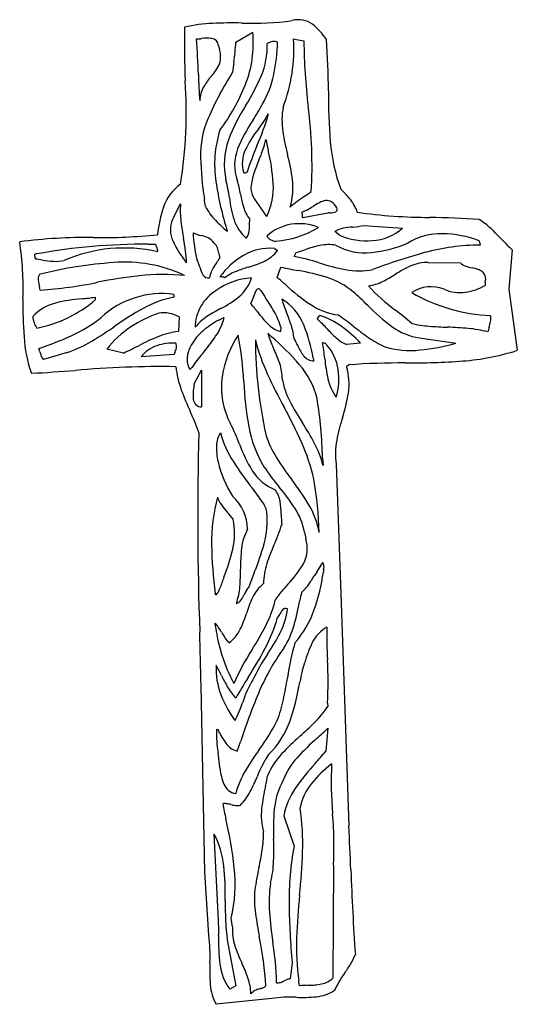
# Model space of a CAD drawing. Extents: x -9.9 to 27, y -3.1 to 14.8.
# Tile 7 of 9: x 20.7 to 24.9, y -2.7 to 5.6. Entities that reach past the tile are written whole.
import ezdxf

# ---------------------------------------------------------------- set-up
doc = ezdxf.new("R2010")
doc.units = 0

msp = doc.modelspace()

# ---------------------------------------------------------------- linework, layer by layer
at = {"color": 7, "linetype": 'CONTINUOUS'}
for p, q in [((22.526958, 5.399598), (22.669805, 5.482541)), ((22.195184, 5.427245), (22.231184, 5.428685)), ((22.231184, 5.428685), (22.23562, 5.429243)), ((23.0131, 5.427245), (23.037579, 5.421485)), ((23.037579, 5.421485), (23.10065, 5.409677)), ((22.006258, 3.929655), (22.061552, 4.040246)), ((23.301097, 3.961912), (23.091434, 3.922744)), ((23.605223, 3.858231), (23.930084, 3.835192)), ((23.400169, 3.775288), (23.361001, 3.807544)), ((24.577505, 3.729207), (24.584416, 3.692345)), ((21.789425, 3.699935), (21.85189, 3.70156)), ((22.85182, 3.664696), (22.867659, 3.654905)), ((22.867659, 3.654905), (22.879468, 3.646264)), ((24.853983, 3.653177), (24.826336, 3.321403)), ((23.017707, 3.597881), (23.036138, 3.630137)), ((22.874859, 3.420474), (22.907116, 3.508025)), ((24.146659, 3.547194), (24.41853, 3.542585)), ((22.720782, 3.328602), (22.73662, 3.309882)), ((24.628193, 3.376698), (24.628193, 3.353659)), ((24.826336, 3.321403), (24.897759, 2.807614)), ((21.342709, 3.254588), (21.342709, 3.231548)), ((22.006258, 3.277627), (22.006258, 3.254588)), ((22.653677, 3.199292), (22.697454, 3.309882)), ((22.050033, 3.088701), (22.045426, 2.966589)), ((23.211241, 3.071132), (23.234282, 3.10022)), ((23.218154, 3.06566), (23.211241, 3.071132)), ((22.907116, 3.001149), (22.902508, 2.966589)), ((22.796525, 2.950462), (22.828231, 2.921632)), ((24.075236, 2.911294), (24.379362, 2.867517)), ((21.58002, 2.784574), (21.44178, 2.81683)), ((23.577575, 2.867517), (23.460073, 2.855998)), ((21.1054, 2.789182), (20.907257, 2.729278)), ((22.006258, 2.773055), (21.729779, 2.752319)), ((23.178306, 2.742565), (23.183594, 2.717759)), ((22.156016, 2.662463), (22.139888, 2.646335)), ((23.478504, 2.685503), (23.460073, 2.669374)), ((22.179057, 2.531135), (22.238961, 2.641727)), ((22.238961, 2.641727), (22.238961, 2.330689)), ((23.257322, 1.899844), (23.261929, 1.839364)), ((23.37252, 1.849156), (23.411688, 0.761674)), ((23.104683, 1.277192), (23.116202, 1.223048)), ((23.21009, 0.940234), (23.26049, 1.022313)), ((23.266537, 0.96241), (23.264809, 0.940809)), ((22.358191, 0.747276), (22.354159, 0.761674)), ((23.411688, 0.761674), (23.478504, -1.192104)), ((22.354159, 0.494413), (22.354159, 0.512845)), ((22.266608, -1.583781), (22.234352, -0.012463)), ((23.298505, -0.162223), (23.301097, -0.189583)), ((22.365679, -0.383406), (22.372591, -0.378798)), ((22.372591, -0.378798), (22.379949, -0.392682)), ((23.301097, -0.371886), (23.284969, -0.56542)), ((22.538479, -0.56542), (22.565404, -0.487164)), ((22.930155, -1.109161), (23.017707, -1.3626)), ((22.381807, -1.98698), (22.344943, -1.263529)), ((23.349482, -1.523879), (23.344873, -2.47312)), ((22.298864, -2.113698), (22.266608, -1.583781)), ((22.499309, -2.042275), (22.48779, -1.970852)), ((22.455534, -2.152866), (22.526958, -2.539936)), ((23.001579, -2.346401), (22.985451, -2.480033)), ((22.526958, -2.539936), (22.47627, -2.567584)), ((23.058315, -2.50624), (23.056875, -2.496161)), ((23.062923, -2.538208), (23.058315, -2.50624)), ((22.831084, -2.645919), (22.36107, -2.694304))]:
    msp.add_line(p, q, dxfattribs=at)
for centre, radius, start, end in [((22.38517, 4.262251), 1.296695, 92.296821, 102.88053), ((22.500642, 1.448818), 4.112496, 88.930072, 92.33342), ((22.669592, 7.991213), 2.432362, 267.828615, 277.84464), ((23.054572, 5.391429), 0.197429, 53.683559, 105.569925), ((22.834821, 5.12116), 0.545612, 33.542187, 51.897991), ((30.277867, 5.390028), 8.18289, 179.04567, 182.213925), ((21.726162, 5.390003), 0.94817, 338.517562, 365.600778), ((16.882387, 4.981258), 5.331484, 1.58487, 4.798494), ((22.285336, 5.153279), 0.280407, 82.005096, 100.21242), ((22.314319, 5.363713), 0.067989, 6.957969, 81.527113), ((21.026348, 5.464064), 1.501994, 351.091899, 357.540097), ((22.14799, 5.367871), 0.644243, 336.872702, 361.797329), ((22.865636, 5.257092), 0.150306, 101.827574, 119.371114), ((22.850368, 5.336217), 0.069743, 65.338698, 102.874244), ((21.21019, 5.45945), 1.670351, 348.535179, 357.946561), ((21.662435, 5.339848), 1.35349, 338.943444, 363.702271), ((28.078206, 5.450512), 4.977723, 180.470027, 186.804639), ((18.330834, 5.012923), 4.97564, 359.724486, 364.723323), ((22.099817, 5.270079), 0.299827, 2.805672, 19.862461), ((22.216657, 5.277527), 0.18277, 340.878637, 362.266496), ((25.384351, 4.820405), 2.903375, 171.860401, 173.55793), ((24.683212, 3.741367), 2.596704, 147.248898, 156.925443), ((22.078318, 5.34768), 0.337109, 316.046818, 337.312895), ((18.23374, 4.815306), 3.875982, 350.957547, 363.825702), ((27.986792, 5.302286), 5.777569, 181.721556, 183.933333), ((22.712522, 4.760025), 0.527611, 137.906847, 149.516034), ((21.010958, 5.865832), 1.885518, 328.107256, 336.528007), ((22.066253, 5.285797), 0.796852, 329.486363, 348.53744), ((22.50587, 4.890445), 0.283463, 151.043899, 176.860485), ((21.016279, 5.685865), 1.717154, 323.315381, 338.005806), ((28.298057, 4.965924), 4.991693, 179.73516, 184.654278), ((23.9692, 4.00711), 1.608236, 147.565852, 159.20727), ((21.013862, 5.815315), 1.973903, 327.008393, 331.755701), ((23.574866, 4.740639), 0.659063, 170.1351, 188.0682), ((19.330234, 4.356816), 3.838532, 356.820682, 367.543434), ((22.995442, 4.452204), 0.765403, 156.362641, 181.757794), ((23.683587, 4.047356), 1.228358, 145.647779, 158.298199), ((20.603151, 5.441362), 2.292344, 336.485375, 343.707294), ((21.734684, 5.421627), 1.237264, 322.532198, 329.746332), ((23.30277, 4.371386), 0.954146, 162.391892, 188.711615), ((23.449107, 4.087838), 0.934963, 141.569287, 154.241185), ((24.641843, 4.902577), 1.738239, 188.417043, 194.909668), ((23.046502, 4.370414), 0.616783, 160.330943, 192.359971), ((21.822603, 4.808918), 0.984381, 335.953751, 346.653406), ((28.585188, 5.757355), 5.922652, 191.449516, 192.287177), ((24.767463, 4.673841), 1.449049, 184.470959, 200.669637), ((22.896838, 4.364814), 0.380006, 158.906791, 199.432256), ((22.846437, 4.380501), 0.264998, 154.602575, 197.549497), ((25.284126, 3.425701), 2.804197, 156.880807, 161.721351), ((21.168282, 4.09582), 1.678556, 4.022037, 13.825777), ((24.834463, 4.494572), 2.604896, 181.448475, 189.095082), ((24.01939, 3.85337), 1.411302, 156.86769, 162.002824), ((21.486517, 4.054381), 1.529112, 7.010522, 15.201475), ((25.03511, 4.618144), 2.703938, 188.320212, 197.444668), ((21.198163, 3.920957), 1.285656, 7.519378, 14.294349), ((21.752681, 3.988068), 0.824706, 9.248883, 17.669634), ((22.599337, 4.324824), 0.024858, 257.066206, 281.143447), ((22.588386, 4.380642), 0.081741, 281.113275, 288.638089), ((22.652966, 4.184238), 0.125013, 104.615152, 107.916078), ((23.156882, 4.135135), 0.50394, 162.172177, 176.903456), ((22.412282, 4.174615), 0.595628, 344.216147, 366.400282), ((22.293656, 3.88513), 0.396125, 125.869179, 161.0528), ((22.886256, 4.203478), 0.236186, 190.026368, 211.614821), ((22.285443, 4.178945), 0.558335, 334.00869, 363.553847), ((21.485336, 6.4578), 2.857987, 304.578125, 305.941519), ((22.956406, 3.658883), 0.678799, 37.541812, 47.877604), ((9.660907, 2.340171), 12.721333, 7.575272, 7.873439), ((23.503619, 4.213953), 1.038377, 186.900352, 197.271595), ((23.477459, 4.273324), 0.923507, 189.517888, 196.447647), ((23.342748, 4.483858), 0.771908, 211.575741, 218.3601), ((23.834764, 3.015017), 1.310153, 123.726529, 130.410134), ((23.307841, 3.904778), 0.163728, 98.727243, 118.119), ((23.29365, 3.991207), 0.076152, 59.385309, 98.040747), ((23.220352, 3.859636), 0.347191, 18.329876, 37.814696), ((23.007381, 3.654019), 1.146296, 161.710358, 173.695553), ((22.87351, 3.983288), 0.813953, 175.987293, 186.596388), ((22.715285, 4.251287), 0.501988, 207.794878, 224.09047), ((22.87905, 4.097086), 0.299685, 196.525384, 217.770785), ((22.083049, 3.489662), 0.832858, 32.264328, 38.208921), ((23.046285, 4.142841), 0.173671, 282.718999, 298.788145), ((22.777695, 4.647225), 0.7451, 298.211183, 302.433175), ((23.547612, 3.438951), 0.687625, 117.446196, 122.58385), ((23.261516, 3.949566), 0.128515, 25.893273, 56.509078), ((23.360098, 3.992573), 0.021388, 291.533256, 338.328412), ((23.352035, 3.991591), 0.028782, 346.095622, 389.32543), ((22.182355, 3.821523), 0.206647, 148.447902, 200.857405), ((23.261743, 4.768831), 1.254609, 223.702268, 230.014208), ((22.829631, 4.006815), 0.333289, 197.668741, 229.800467), ((24.171636, 3.918035), 1.529485, 180.168858, 181.103462), ((23.187503, 3.948805), 0.102992, 175.849098, 185.755323), ((22.989375, 3.963408), 0.095674, 355.714739, 366.013479), ((23.114876, 3.941456), 0.029994, 185.701439, 218.597931), ((23.369486, 3.369424), 0.596422, 94.801272, 96.584281), ((23.288127, 4.367897), 0.405365, 274.447998, 278.225281), ((23.335701, 4.047621), 0.081587, 277.337446, 293.281155), ((24.167999, 8.36545), 4.439858, 261.99787, 269.902926), ((24.061063, -2.848268), 6.774596, 85.627972, 89.159175), ((24.263456, 3.395033), 0.600285, 46.570434, 58.455061), ((24.225488, 4.144778), 2.175538, 186.731055, 190.534458), ((22.537459, 3.820264), 0.102776, 318.563678, 355.522967), ((22.13828, 3.866972), 0.504618, 353.773444, 362.454184), ((23.061054, 3.462553), 0.410444, 66.79744, 131.832204), ((22.784179, 4.589884), 0.868897, 275.227202, 300.315336), ((23.466477, 3.636878), 0.20063, 100.008452, 121.717065), ((23.563004, 3.116821), 0.729563, 94.050834, 100.375599), ((23.478896, 4.396301), 0.5527, 273.378329, 283.212495), ((23.651359, 4.148969), 0.419695, 273.533138, 311.61437), ((23.225175, 2.285688), 2.11971, 43.275002, 46.803227), ((21.25581, -0.439011), 4.195082, 89.033071, 97.519736), ((21.377834, 8.633287), 4.878083, 269.39825, 275.767213), ((22.610727, 3.997956), 0.669879, 201.91404, 217.766288), ((20.695697, 3.46888), 1.41846, 2.978515, 11.30863), ((22.308081, 4.098385), 0.333429, 245.069864, 257.239496), ((23.325349, 3.846224), 1.1589, 182.482616, 193.777233), ((22.168761, 3.480011), 0.300446, 65.381357, 77.374093), ((22.235423, 3.634859), 0.131961, 33.90692, 63.685782), ((22.862529, 3.817544), 0.089865, 213.171115, 242.478674), ((22.892508, 3.892079), 0.17, 245.126918, 260.120651), ((23.633453, 4.333287), 0.604801, 247.311556, 274.150212), ((24.244484, 3.29862), 0.489873, 87.326862, 123.211613), ((24.253112, 2.864754), 0.923314, 69.431005, 89.117629), ((26.246331, 5.129942), 2.029647, 223.269815, 226.685308), ((18.115457, 3.329544), 2.620602, 358.145815, 368.568518), ((21.757441, -1.375718), 5.075754, 89.63896, 100.276183), ((21.588004, 2.398004), 1.270292, 77.265548, 113.45658), ((21.893333, 3.702134), 0.041447, 180.792639, 200.860947), ((21.971375, 3.732161), 0.125066, 200.983879, 207.634739), ((21.776436, 3.628595), 0.095682, 17.093524, 28.432951), ((21.832912, 3.646658), 0.036398, 344.693686, 376.046205), ((22.285594, 3.6368), 0.093056, 20.541826, 50.37364), ((22.136476, 3.58488), 0.250938, 9.078989, 19.695631), ((22.815982, 3.221042), 0.4451, 85.381721, 120.292226), ((22.634257, 3.839714), 0.312332, 295.270913, 321.729724), ((22.580617, 5.193844), 1.628704, 286.241286, 288.931543), ((23.447134, 2.709478), 1.002498, 102.28527, 109.710038), ((23.309828, 3.329459), 0.367505, 80.906125, 101.935648), ((23.610479, 4.113486), 0.486002, 240.059208, 277.174325), ((23.547403, 4.761542), 1.137009, 276.249467, 292.153946), ((24.587461, 1.894045), 1.798303, 90.097025, 105.185003), ((20.853767, 3.606911), 0.021566, 169.856463, 195.407579), ((20.841298, 3.60871), 0.008985, 112.17737, 167.144621), ((20.947151, 3.629389), 0.117608, 193.877182, 199.57854), ((20.658292, 3.528726), 0.188293, 16.500484, 18.984045), ((20.848193, 3.588958), 0.029898, 82.759575, 110.124794), ((20.791668, 3.56803), 0.049246, 7.950557, 16.729474), ((20.635165, 1.81433), 1.772438, 81.463867, 83.349314), ((21.060787, 4.58021), 1.026031, 260.885364, 266.117851), ((21.013142, 3.877754), 0.321961, 266.113634, 282.414698), ((20.536142, 2.490466), 1.895005, 33.724948, 35.380996), ((22.078447, 3.494503), 0.143037, 18.860635, 31.968433), ((21.685805, 4.038269), 0.839528, 324.112757, 327.43293), ((22.678272, 3.674205), 0.298177, 189.600246, 197.133531), ((22.92511, 3.03966), 0.656767, 120.530988, 144.066371), ((22.654575, 1.755825), 1.877508, 72.183206, 78.848034), ((25.398364, -1.028182), 4.830936, 105.388421, 110.820418), ((21.741688, -0.024441), 3.57797, 93.915525, 103.942073), ((21.593467, 2.369931), 1.179169, 64.768888, 94.674829), ((21.702556, 3.362968), 0.541275, 15.437143, 19.173872), ((22.446778, 3.557706), 0.22817, 192.828294, 210.303024), ((22.478974, 3.401386), 0.173802, 151.325311, 175.220527), ((22.795651, 3.226306), 0.535654, 143.337604, 151.148348), ((23.015528, 2.240405), 1.323067, 106.807739, 111.463412), ((22.374224, 4.404508), 0.934101, 286.079863, 294.905236), ((23.644604, 6.700821), 3.276863, 256.993646, 259.596367), ((23.781459, 5.25194), 1.795733, 252.083753, 259.328339), ((23.565024, 4.124234), 0.647463, 259.670149, 280.341688), ((24.414751, 2.597811), 1.008485, 114.25927, 122.663771), ((24.142149, 3.197134), 0.35009, 89.261828, 113.884736), ((24.503087, 3.636148), 0.12611, 227.894131, 251.525436), ((24.625324, 3.985853), 0.496554, 250.934481, 257.461227), ((24.398212, 2.973656), 0.540811, 71.998375, 77.254914), ((24.526206, 3.363252), 0.130737, 53.053475, 72.579705), ((20.941067, 3.406997), 0.079165, 163.93126, 184.590523), ((21.21745, 3.434089), 0.356863, 185.374731, 196.053347), ((20.897242, 3.419545), 0.033579, 121.675584, 163.806067), ((22.227758, -0.982827), 4.447526, 96.605281, 101.2117), ((21.91281, 1.657025), 1.788993, 84.119102, 96.310674), ((22.299201, 3.474129), 0.058631, 212.556452, 276.439032), ((22.684114, 2.8737), 0.542782, 92.727419, 126.524288), ((22.402628, 3.356628), 0.069083, 83.130296, 97.73741), ((22.388976, 3.250409), 0.176175, 77.464947, 82.854111), ((22.482147, 3.680279), 0.263681, 257.974926, 260.163787), ((22.691869, 3.064026), 0.438134, 111.483696, 125.554792), ((22.339267, 3.513092), 0.333505, 309.901598, 343.05083), ((19.528927, -0.534713), 5.180615, 48.707613, 49.770099), ((22.741902, 1.626583), 1.877181, 72.774481, 80.464812), ((23.114636, 2.834895), 0.61269, 49.152118, 72.605632), ((23.223527, 4.472863), 1.212979, 296.370071, 302.231755), ((24.563132, 3.414242), 0.067801, 16.125217, 52.092252), ((24.515039, 3.40503), 0.116647, 345.943255, 373.91039), ((20.147706, 3.146874), 0.750851, 12.899205, 14.541962), ((20.660679, 6.755533), 3.447999, 273.640438, 281.75288), ((22.752823, 3.281886), 0.062045, 146.266565, 153.177549), ((22.719122, 3.304434), 0.021496, 132.461122, 146.362568), ((22.723349, 3.296819), 0.030036, 109.888983, 128.600889), ((22.651582, 3.468168), 0.155779, 293.272642, 296.37353), ((24.177355, 4.698416), 1.819236, 227.471258, 235.735226), ((23.584305, 3.746364), 0.401832, 278.599667, 296.291525), ((24.738525, 4.345673), 1.479996, 222.329706, 233.945064), ((24.170447, 3.051015), 0.291849, 67.890806, 123.72269), ((24.41432, 3.624513), 0.33142, 246.146, 277.671465), ((24.38102, 3.803001), 0.512837, 278.696633, 298.814291), ((24.604215, 3.184634), 3.869994, 179.109916, 183.920222), ((20.640236, 4.058153), 1.084779, 281.255155, 310.358879), ((21.325528, 1.966788), 1.277862, 94.285713, 104.355722), ((20.978506, 5.815111), 2.586294, 275.581068, 278.095335), ((21.904572, 2.532502), 0.752032, 82.228938, 132.82219), ((22.171025, 2.398472), 0.871828, 100.893858, 119.163354), ((22.556296, 2.993398), 0.371855, 121.668675, 150.238917), ((22.007148, 3.94135), 0.875314, 296.539, 308.596874), ((26.682952, 5.891925), 4.715981, 213.196292, 213.934259), ((21.173095, 2.159868), 1.938927, 30.179476, 34.542366), ((24.177809, 3.620981), 1.320404, 196.840002, 202.422028), ((22.687677, 2.85776), 0.442906, 21.739378, 59.265777), ((21.483598, 0.973592), 3.087499, 45.749746, 48.847655), ((24.731213, 4.537625), 1.438625, 239.839787, 267.639824), ((21.114112, 2.803888), 0.414491, 104.734155, 135.712548), ((23.071363, 0.787375), 2.717428, 119.186897, 125.113855), ((22.51623, 3.002882), 0.332569, 148.230604, 180.298511), ((23.016786, 1.978128), 1.332412, 117.660193, 123.357886), ((21.814151, 2.453233), 1.123125, 36.886035, 41.62647), ((23.46044, 3.645538), 0.545454, 235.703764, 262.436847), ((24.940523, 4.479279), 1.836085, 224.815233, 233.260931), ((22.300354, 1.097201), 2.581933, 48.582152, 52.630709), ((21.032641, 3.107911), 0.215735, 183.881008, 198.259397), ((20.64353, 4.022939), 1.201555, 294.418311, 308.61475), ((22.275639, 2.021582), 1.168554, 109.813902, 122.75585), ((21.915675, 2.845235), 0.278079, 61.107592, 97.466688), ((22.541111, 2.702674), 0.465677, 123.492737, 140.1374), ((21.9713, 3.19635), 0.471306, 324.931367, 345.643142), ((21.410327, 5.079146), 2.239749, 295.70548, 296.436572), ((22.481621, 2.93223), 0.159644, 113.044327, 117.672967), ((22.422425, 3.07108), 0.008703, 80.752442, 112.252046), ((22.427867, 3.123768), 0.044283, 264.760865, 270.026337), ((23.39167, 3.624545), 0.841734, 216.204346, 224.987154), ((22.315182, 2.823558), 0.618001, 16.700244, 30.217354), ((21.555259, 2.545511), 1.514104, 18.061914, 22.189514), ((22.545831, 2.313829), 1.008598, 41.853951, 48.195433), ((23.033836, 2.472749), 0.65871, 54.228501, 72.283916), ((21.850166, 0.887953), 2.698419, 51.811315, 55.239868), ((24.524671, 3.075082), 0.149428, 349.965761, 369.684916), ((20.967215, 3.084136), 0.146169, 197.444522, 217.954424), ((19.607357, 5.747058), 3.332208, 300.793057, 304.78319), ((22.072226, 2.341059), 0.789823, 122.885676, 142.959669), ((22.772672, 2.34723), 0.813829, 118.70357, 129.782811), ((22.97109, 3.203417), 0.246558, 224.865995, 253.849741), ((22.490007, 2.851361), 0.530593, 5.985109, 17.957733), ((21.757365, 2.490291), 1.443162, 10.067407, 21.610756), ((24.034723, 3.647662), 0.99038, 221.857609, 228.035348), ((22.826201, 2.173874), 1.022597, 42.712159, 54.578272), ((25.249621, 5.212834), 2.802571, 231.851623, 235.048061), ((24.145229, 3.409418), 0.503017, 232.960526, 262.001557), ((24.229882, 3.976022), 0.968283, 256.778482, 265.568155), ((24.422147, 6.36055), 3.360546, 265.441493, 268.102648), ((24.213634, -0.084288), 3.087666, 84.966616, 88.195134), ((24.407074, 2.086701), 0.90808, 74.553628, 85.106692), ((25.063096, 2.87242), 0.42374, 162.097983, 167.797966), ((24.314616, 3.1163), 0.363473, 341.783145, 349.337034), ((21.895789, 2.996485), 1.155045, 183.794183, 199.333921), ((20.054142, 5.335964), 2.640789, 287.952063, 294.285301), ((22.606043, 1.129659), 1.936951, 112.304212, 117.587551), ((22.123425, 2.301882), 0.669269, 96.692694, 112.165359), ((22.523934, 2.644861), 0.425945, 129.68856, 150.995989), ((20.792387, 3.995568), 1.895543, 320.038655, 325.633279), ((23.270632, 2.448473), 0.871034, 146.09634, 170.762065), ((19.520319, 2.382752), 3.077214, 2.978989, 10.325916), ((23.689468, 3.21507), 0.931324, 196.506253, 205.696838), ((21.304892, 1.164652), 2.325412, 40.947141, 49.074004), ((22.550898, 2.627353), 0.544001, 23.944472, 30.895755), ((23.577462, 3.139113), 0.306486, 228.025656, 247.479531), ((24.137171, 3.619155), 0.85903, 234.967966, 245.116889), ((20.463169, 2.684832), 0.428085, 15.010245, 18.934851), ((20.767063, 3.800062), 1.065997, 288.50516, 300.821508), ((20.572072, 5.053909), 2.483111, 293.948892, 297.250276), ((21.950267, 2.580805), 0.279342, 108.177679, 142.121185), ((21.995279, 2.464326), 0.404102, 86.153733, 109.089136), ((21.853826, 2.868543), 0.177876, 333.902795, 346.679336), ((21.965611, 2.840845), 0.062728, 347.772963, 385.163262), ((22.360907, 2.724156), 0.245108, 148.728785, 174.011872), ((26.351912, 2.893635), 3.659067, 179.976012, 192.559029), ((24.268643, 3.28562), 1.62345, 193.916544, 204.820634), ((23.409603, 2.998713), 0.391626, 202.61214, 217.347984), ((21.539798, 2.56315), 1.745094, 5.808041, 10.198194), ((23.284625, 2.975052), 0.106487, 255.143401, 260.127806), ((23.262151, 2.835268), 0.035128, 61.356383, 83.105198), ((23.2595, 2.834212), 0.037371, 45.373252, 58.564198), ((23.217077, 2.79083), 0.098047, 38.145332, 45.538734), ((23.000772, 2.592162), 0.391524, 7.825605, 41.460111), ((23.996653, 3.544636), 0.738584, 252.594485, 276.287465), ((23.918156, 4.481394), 1.678484, 275.448854, 285.948631), ((21.197542, 2.879019), 0.331535, 194.554718, 201.142376), ((20.97296, 2.791546), 0.090521, 200.774826, 223.462432), ((22.354983, 2.63539), 0.374914, 155.595331, 158.45745), ((22.283607, 2.732161), 0.167395, 173.976598, 210.844561), ((23.764937, 1.512944), 1.977378, 140.221347, 144.455482), ((21.830557, 2.330962), 1.127139, 18.851092, 25.220513), ((23.187839, 2.831716), 0.114035, 218.240848, 267.866588), ((24.629862, 2.865641), 1.359768, 185.312357, 192.639136), ((24.301519, 4.637668), 1.924733, 274.074084, 288.045857), ((21.893106, -5.363946), 8.034361, 89.078016, 95.140328), ((22.863883, 2.762413), 0.846624, 186.309158, 199.953246), ((22.507504, 2.564188), 0.41115, 0.531171, 18.574059), ((22.562151, 2.244953), 0.667845, 13.61076, 41.632985), ((22.961101, 2.523549), 0.519844, 351.543849, 376.291124), ((23.934121, -3.894121), 6.59538, 89.818494, 93.961216), ((23.980487, 9.012652), 6.311477, 269.768758, 274.159369), ((19.80672, 20.716131), 18.129605, 273.159296, 274.322849), ((23.079049, 2.502158), 0.673684, 172.653306, 207.811411), ((27.22339, 4.654078), 4.879707, 204.840692, 208.469045), ((23.539496, 2.671864), 0.629488, 189.497107, 207.673459), ((23.714354, 2.660233), 0.4215, 192.624451, 215.806917), ((22.86063, 2.565725), 0.534008, 343.452284, 368.588425), ((22.547813, 2.430736), 0.380554, 167.710904, 185.186318), ((20.263461, 2.825202), 1.938036, 350.691812, 351.272561), ((25.781514, 2.713836), 3.192731, 183.073089, 189.855158), ((24.305635, 3.29162), 2.38243, 200.084004, 204.818711), ((22.123653, 2.664911), 1.369078, 341.849594, 350.845908), ((22.239942, 2.402037), 0.071354, 184.58275, 269.212486), ((18.882004, 0.124121), 4.612356, 24.467575, 28.543167), ((24.940118, 3.398293), 2.207279, 207.487566, 212.961251), ((19.720389, 1.828595), 3.537651, 1.154041, 9.329887), ((19.9577, 1.282236), 2.407368, 20.274168, 24.789179), ((24.972481, 1.74278), 1.625292, 162.244338, 169.053427), ((21.188978, 1.510375), 1.460797, 20.274742, 27.630369), ((23.571976, 2.328112), 0.94978, 189.74344, 211.743202), ((20.961231, 0.827891), 2.529657, 28.229954, 32.777038), ((48.481228, 1.394501), 26.275227, 178.425586, 182.091516), ((22.576706, 2.000604), 0.212736, 147.752725, 178.510568), ((23.249082, 2.352429), 0.884989, 195.621702, 213.326546), ((23.557138, 2.337975), 0.81297, 197.169435, 212.469846), ((22.858075, 1.985754), 0.494454, 177.637818, 193.671842), ((23.653963, 2.403564), 1.161086, 199.469213, 211.66147), ((21.66868, 1.393362), 1.550244, 12.255616, 24.427762), ((22.476956, 1.640822), 0.809692, 14.194092, 28.280714), ((23.987166, 1.937441), 0.620954, 169.423808, 188.173733), ((23.340385, 2.103584), 0.990948, 193.700305, 211.923116), ((24.864923, 3.386915), 2.803565, 212.848496, 218.263773), ((24.303093, 2.842653), 1.843, 213.388715, 220.026522), ((25.084381, 3.306011), 2.621163, 212.399842, 217.252527), ((23.009096, 2.013821), 0.407678, 212.610954, 248.356606), ((21.493161, 0.480412), 1.827955, 33.030993, 40.079588), ((21.224034, 0.355813), 2.237448, 30.994032, 37.547112), ((20.107448, 1.179438), 3.123703, 1.761595, 10.010686), ((22.253057, 1.299444), 0.37299, 0.563568, 48.684033), ((21.087025, 0.404047), 2.00996, 33.950793, 38.334074), ((22.678231, 1.501544), 0.224412, 8.861767, 36.454472), ((23.786171, 1.193437), 1.463568, 164.982073, 180.858955), ((22.587268, 1.639629), 0.224875, 197.320982, 216.339511), ((23.020714, 1.95594), 0.761463, 216.185135, 222.020938), ((22.49118, 1.35188), 0.315849, 23.719061, 33.578848), ((22.154822, 1.419199), 0.754258, 0.442462, 8.917227), ((22.550812, 1.152333), 0.68994, 10.280418, 31.029699), ((21.889309, 0.936472), 0.761492, 36.185249, 42.020824), ((22.037438, 1.37608), 0.75338, 344.962729, 365.058101), ((22.709844, 1.445353), 0.078092, 357.907766, 385.465459), ((23.921313, 1.444292), 1.012439, 181.090517, 185.782843), ((22.580349, 1.185114), 0.532358, 9.960147, 33.22609), ((21.918369, 1.266119), 0.597707, 347.154392, 371.575653), ((21.465047, 1.790637), 1.516762, 335.799264, 342.806416), ((23.005836, 1.094001), 0.433568, 151.164034, 173.735893), ((25.670999, 1.221855), 3.348611, 180.861679, 187.898826), ((20.720069, 1.739007), 2.119817, 337.782614, 344.727257), ((24.359965, 0.495742), 1.654568, 155.994373, 161.79353), ((22.860418, 1.14126), 0.268542, 331.365546, 377.732003), ((20.897468, 1.510967), 1.647535, 338.212435, 346.745789), ((23.985113, 0.985853), 1.418798, 173.709564, 180.796854), ((23.346024, 0.831421), 0.586511, 161.996326, 178.710519), ((22.35014, 1.439927), 0.859717, 315.677406, 330.192302), ((23.188394, 0.98283), 0.0822, 9.090546, 28.707099), ((23.181968, 0.986906), 0.088046, 343.846311, 365.809059), ((20.820274, 0.953901), 1.746221, 355.576449, 360.400958), ((26.433968, -0.53079), 4.028554, 158.625629, 160.4547), ((23.503531, 0.677182), 0.394087, 138.125603, 151.42322), ((21.471064, 1.211669), 1.814081, 341.156204, 351.413087), ((26.004806, -0.447085), 3.822516, 159.374018, 160.872396), ((22.987193, 0.57149), 0.355486, 129.796143, 153.973564), ((23.704304, 0.137904), 1.0189, 136.501889, 146.087152), ((22.883322, 1.010803), 0.310171, 309.332564, 332.104818), ((22.247168, 0.854966), 0.154671, 315.873264, 328.850849), ((22.281665, 0.837581), 0.116193, 327.388208, 343.946921), ((22.019495, 0.860474), 0.543366, 340.459336, 355.645434), ((22.360118, 0.856424), 0.25952, 324.976963, 336.798047), ((23.003243, 0.569737), 0.444653, 150.691706, 155.493077), ((22.739548, 0.717939), 0.142165, 135.845063, 150.752533), ((30.063269, -0.692602), 7.135058, 168.163881, 168.723545), ((22.51146, 0.751175), 0.075182, 285.511385, 324.46966), ((23.519754, 0.321749), 0.943669, 154.536107, 163.231723), ((21.953888, 0.917948), 0.929249, 332.617519, 346.839757), ((20.852818, 1.110817), 2.250467, 344.09975, 349.549385), ((21.749284, 0.853802), 0.905018, 334.239883, 343.317431), ((22.670862, 0.70913), 0.257487, 328.901916, 333.425861), ((22.355672, 0.70875), 0.611492, 332.826162, 352.851257), ((23.120394, 0.484583), 0.245008, 148.650151, 153.490237), ((22.966074, 0.579103), 0.064044, 131.955838, 149.037698), ((22.945867, 0.601059), 0.034208, 100.523654, 131.372875), ((22.946843, 0.58704), 0.048196, 71.154982, 98.620736), ((22.405045, 0.897084), 0.82856, 318.397771, 340.883607), ((21.96019, 0.188482), 0.510317, 29.148081, 39.465347), ((21.628062, 0.916057), 1.300739, 331.771469, 344.169626), ((22.830556, 0.612375), 0.07077, 313.720958, 329.199783), ((-62.62509, -1.8428), 84.879179, 1.235624, 1.538145), ((23.783259, 0.680267), 1.441134, 187.40971, 208.001457), ((23.09314, 0.836346), 0.794838, 210.157049, 214.15818), ((22.269918, 0.606313), 0.328581, 307.878183, 333.651322), ((20.289377, 1.782048), 2.804687, 327.867216, 332.582223), ((21.247355, 1.281784), 1.859183, 326.108657, 332.714406), ((22.308499, 0.6969), 0.737082, 327.501066, 344.043591), ((23.447188, 0.209369), 0.309396, 119.637942, 153.342197), ((26.989501, 0.40408), 3.69606, 178.849603, 183.097255), ((22.66582, 0.547003), 0.278775, 214.261629, 225.855728), ((25.08256, -0.24679), 2.141881, 163.906327, 171.941173), ((24.001996, -0.059577), 0.925933, 153.872098, 164.972831), ((24.308824, -0.775449), 1.95954, 147.052658, 156.571802), ((19.224673, 2.205426), 4.028145, 327.738247, 331.782221), ((24.483137, -0.818782), 1.914521, 144.209359, 157.313273), ((24.170649, -0.69182), 1.667974, 145.827119, 154.131829), ((21.107385, 0.774753), 2.086745, 341.347201, 343.45448), ((20.422042, 0.023707), 2.882466, 356.301654, 363.593632), ((22.972376, 0.131349), 0.611888, 177.500745, 201.14316), ((20.92941, -0.646684), 1.642321, 25.969596, 29.33972), ((31.02876, -1.553153), 8.11592, 168.19406, 168.84723), ((23.713334, 0.704579), 1.452217, 205.802219, 210.212533), ((27.491398, -2.972567), 5.726401, 148.079164, 150.104861), ((23.508864, -0.453757), 0.971496, 149.732026, 161.857321), ((19.520532, 0.592375), 3.483237, 348.019008, 351.09996), ((20.94157, 0.381557), 2.155645, 341.314011, 350.254719), ((22.91256, 0.239803), 0.526338, 210.35553, 222.894218), ((27.904956, -2.242116), 5.620558, 157.380171, 161.805835), ((23.303557, 0.259159), 0.966875, 201.128318, 215.86964), ((21.411448, 0.250424), 1.24102, 333.290441, 341.115377), ((21.840319, 0.099465), 1.111662, 338.532478, 348.050707), ((22.517156, 0.347761), 0.950422, 315.065807, 325.571759), ((21.334809, 0.477233), 1.728399, 323.489841, 333.002578), ((22.294098, -0.070835), 0.729488, 314.283788, 340.938644), ((21.293612, 1.572926), 2.68192, 311.367723, 314.998826), ((22.925594, -0.430558), 0.561897, 175.186264, 185.045136), ((22.994708, -0.090014), 0.685227, 206.212662, 216.449875), ((20.47846, 2.574924), 4.08056, 312.02277, 313.76705), ((24.029783, -0.332466), 1.670434, 185.066042, 188.367197), ((24.336758, -1.907248), 1.941143, 130.890183, 137.206933), ((24.559326, -1.997658), 2.048364, 131.199944, 137.713866), ((20.837355, -0.80407), 1.556641, 4.718824, 8.442035), ((22.590056, -0.393562), 0.17943, 215.250411, 253.294639), ((24.680748, -1.959038), 2.41062, 144.263781, 149.305684), ((20.088619, 2.106607), 4.166099, 318.242453, 320.105671), ((23.620185, -1.134844), 0.980101, 146.442427, 158.789625), ((23.384668, -1.023435), 0.642069, 137.362928, 156.34982), ((23.500649, -1.035739), 0.61795, 137.649747, 158.538135), ((20.861274, -0.929793), 1.548384, 8.068387, 9.433385), ((22.856875, -0.668506), 0.464628, 185.429511, 202.014214), ((23.262131, -1.117501), 0.761179, 149.267754, 164.979722), ((24.664571, -2.025126), 1.999374, 137.24931, 144.854709), ((23.982755, -1.50203), 1.054354, 128.019027, 140.894951), ((26.628733, -0.814437), 3.298482, 177.514676, 184.809631), ((21.358212, -0.226301), 1.457627, 332.253962, 337.6642), ((19.926711, -0.227052), 2.919958, 347.499702, 349.366357), ((23.490451, -1.115965), 0.642612, 151.530978, 174.407387), ((22.545735, -0.791498), 0.130098, 203.160095, 261.701403), ((22.185432, -0.659379), 0.523904, 316.606217, 332.05356), ((24.292927, -1.218835), 1.557596, 166.64521, 173.70388), ((23.52312, -1.221772), 0.603563, 144.837586, 169.246837), ((23.509016, -1.123549), 0.448042, 140.241417, 169.557769), ((33.753419, 1.314517), 11.572461, 191.57643, 192.220662), ((22.43638, -1.093332), 0.087856, 81.343252, 103.16747), ((22.40071, -1.343896), 0.340943, 75.603617, 81.755019), ((22.571599, -0.679849), 0.34474, 255.533521, 262.379934), ((22.5402, -0.916083), 0.106429, 262.270147, 284.099134), ((23.264458, -1.104503), 0.522793, 173.797456, 195.076712), ((24.657899, -1.217711), 1.814461, 174.802478, 182.734775), ((21.095632, -1.340219), 1.995125, 357.943704, 368.586416), ((19.037148, -1.937687), 3.499326, 6.434959, 13.258932), ((20.154661, -1.363581), 3.19884, 357.127643, 364.888254), ((21.914722, -1.266562), 0.845342, 351.144273, 361.767546), ((-14.378108, -3.105864), 37.904954, 2.332046, 2.894002), ((21.724365, -1.596729), 0.704372, 5.533681, 28.232181), ((20.266759, -1.397702), 2.580437, 357.997059, 362.074714), ((20.477857, -1.037404), 2.300362, 347.241196, 351.014126), ((25.520267, -1.822723), 2.544507, 169.581894, 180.696117), ((21.96411, -1.456253), 0.882076, 345.887108, 357.944525), ((17.304075, -1.197732), 5.789357, 354.254124, 357.880873), ((19.925585, -1.782941), 2.512754, 359.083556, 365.804715), ((21.253813, -1.680066), 1.267776, 346.740199, 366.093044), ((24.486791, -1.957229), 1.812764, 166.869786, 172.875759), ((44.085897, -0.810507), 20.604207, 182.094338, 184.075805), ((23.386651, -1.815195), 0.703517, 173.241947, 189.530927), ((23.924531, -1.838864), 1.117596, 171.378657, 184.253438), ((29.026917, -2.373478), 5.992299, 174.290554, 177.709483), ((24.647568, -1.871082), 2.210071, 178.756764, 187.325135), ((28.845436, -1.795373), 5.869778, 180.568726, 185.386591), ((19.291238, -2.06874), 3.091651, 359.107236, 361.515404), ((29.936079, -0.829325), 7.326638, 188.653527, 190.181239), ((26.040052, -1.675875), 3.239384, 184.353121, 188.748543), ((22.929182, -2.070706), 0.430812, 176.21601, 197.725865), ((21.152485, -2.277912), 1.158081, 356.726323, 368.151939), ((23.932447, -2.171886), 1.550908, 177.968627, 186.867), ((19.285394, -2.795991), 3.50437, 4.190187, 11.048735), ((25.12178, -2.215049), 2.083952, 177.770757, 187.752471), ((23.620694, -1.840751), 1.159538, 198.145759, 205.819608), ((20.418303, -2.566487), 2.452548, 1.26629, 9.337073), ((23.04253, -2.080951), 0.528197, 328.450217, 338.448629), ((23.788388, -2.408997), 1.481137, 177.48661, 184.624501), ((22.82832, -2.305846), 0.438687, 186.738511, 216.629582), ((21.422059, -2.898356), 1.280247, 19.464595, 25.570421), ((22.07025, -1.485442), 1.668355, 325.275418, 328.493167), ((22.214737, -2.616805), 0.439055, 1.312107, 19.292357), ((22.991581, -2.569941), 0.090117, 93.90033, 110.980823), ((23.212089, -2.3331), 0.192969, 281.156763, 313.480816), ((24.171671, -2.96618), 0.9025, 144.006824, 154.602654), ((22.723191, -2.497167), 0.412303, 184.346292, 208.563602), ((22.79419, -2.799174), 0.244341, 106.026601, 115.610491), ((22.63302, -2.252634), 0.325478, 286.73341, 291.893741), ((22.710821, -2.447201), 0.115933, 292.072352, 306.879861), ((22.88137, -2.438163), 0.074954, 261.469905, 287.699833), ((22.838574, -2.310644), 0.209457, 288.247111, 297.384382), ((23.055492, -2.735355), 0.267448, 111.076349, 116.797634), ((23.190034, -4.063457), 1.530536, 92.093352, 94.763902), ((23.125847, -1.868254), 0.665739, 270.712609, 280.697753), ((22.73644, -2.67445), 0.106925, 116.59449, 140.717517), ((22.946569, -3.250059), 0.615079, 91.38169, 100.821901), ((22.984089, -4.670889), 2.036403, 88.528012, 91.473083), ((23.086089, -1.421289), 1.214885, 267.655963, 275.61756), ((23.171896, -2.283242), 0.348674, 275.449908, 301.947388)]:
    msp.add_arc(centre, radius, start, end, dxfattribs=at)

doc.saveas('drawing.dxf')
